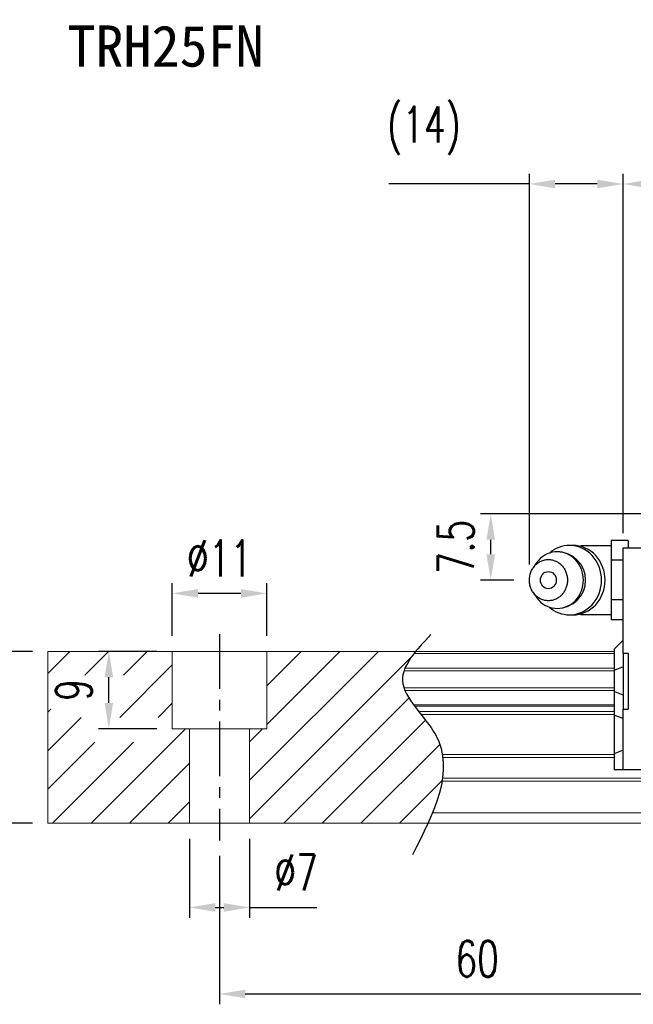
# Model space of a CAD drawing. Header units: millimetres. Extents: x 40 to 336, y 365 to 480.
# Tile 2 of 54: x 160 to 231, y 365 to 480. Entities that reach past the tile are written whole.
import ezdxf
from ezdxf.enums import TextEntityAlignment as Align

# ---------------------------------------------------------------- set-up
doc = ezdxf.new("R2010")
doc.units = ezdxf.units.MM
doc.header["$PDSIZE"] = -1
doc.linetypes.add('CENTER', pattern=[10.16, 6.35, -1.27, 1.27, -1.27])
for name, color, linetype in [('2', 7, 'Continuous'), ('CHA', 7, 'Continuous'), ('CL', 1, 'CENTER'), ('DIM', 4, 'Continuous'), ('OUT', 3, 'Continuous')]:
    doc.layers.add(name, color=color, linetype=linetype)
doc.styles.add('DIM-7', font='SIMPLEX.shx', dxfattribs={"width": 0.7, "bigfont": 'chineset.shx'})
doc.styles.add('T', font='kaiu.ttf')
doc.dimstyles.new('CNS', dxfattribs={"dimtxt": 3.5, "dimasz": 2.5, "dimexe": 1, "dimexo": 1.5, "dimgap": 0.09, "dimtad": 0, "dimdsep": 46, "dimtxsty": 'DIM-7', "dimcen": 0.09, "dimclrd": 1, "dimclre": 1, "dimclrt": 4, "dimadec": 0, "dimazin": 0, "dimtfac": 1, "dimtix": 1, "dimtmove": 2, "dimatfit": 3, "dimfxl": 1, "dimtvp": 0.971429, "dimtolj": 1, "dimarcsym": 0})

# ---------------------------------------------------------------- blocks, each defined once
blk = doc.blocks.new('*D13')
at = {"layer": 'DEFPOINTS', "color": 0, "transparency": 16777216}
for p in [(177.36, 413.12), (177.36, 406.37), (188.36, 406.37)]:
    blk.add_point(p, dxfattribs=at)
at = {"layer": 'DIM', "color": 7, "lineweight": -2, "transparency": 16777216}
for p, q in [((177.36, 408.17), (177.36, 414.32)), ((188.36, 408.17), (188.36, 414.32)), ((185.36, 413.12), (180.36, 413.12))]:
    blk.add_line(p, q, dxfattribs=at)
at = {"layer": 'DIM', "color": 7, "transparency": 16777216}
for points in [[(180.36, 413.62), (180.36, 412.62), (177.36, 413.12)], [(185.36, 413.62), (185.36, 412.62), (188.36, 413.12)]]:
    blk.add_solid(points, dxfattribs=at)
at = {"layer": 'DIM', "color": 7, "transparency": 16777216, "insert": (182.86, 417.2), "char_height": 4.2, "attachment_point": 5, "style": 'DIM-7'}
blk.add_mtext('\\A1;%%C11', dxfattribs=at)
blk = doc.blocks.new('*D14')
at = {"layer": 'DEFPOINTS', "color": 0, "transparency": 16777216}
for p in [(179.36, 386.37), (186.36, 386.37), (186.36, 376.57)]:
    blk.add_point(p, dxfattribs=at)
at = {"layer": 'DIM', "color": 7, "lineweight": -2, "transparency": 16777216}
for p, q in [((179.36, 384.57), (179.36, 375.37)), ((186.36, 384.57), (186.36, 375.37)), ((182.36, 376.57), (183.36, 376.57)), ((186.36, 376.57), (194.2, 376.57))]:
    blk.add_line(p, q, dxfattribs=at)
at = {"layer": 'DIM', "color": 7, "transparency": 16777216}
for points in [[(182.36, 377.07), (182.36, 376.07), (179.36, 376.57)], [(183.36, 377.07), (183.36, 376.07), (186.36, 376.57)]]:
    blk.add_solid(points, dxfattribs=at)
at = {"layer": 'DIM', "color": 7, "transparency": 16777216, "insert": (191.78, 380.65), "char_height": 4.2, "attachment_point": 5, "style": 'DIM-7'}
blk.add_mtext('\\A1;%%C7', dxfattribs=at)
blk = doc.blocks.new('*D15')
at = {"layer": 'DEFPOINTS', "color": 0, "transparency": 16777216}
for p in [(169.97, 406.37), (177.36, 406.37), (177.36, 397.37)]:
    blk.add_point(p, dxfattribs=at)
at = {"layer": 'DIM', "color": 7, "lineweight": -2, "transparency": 16777216}
for p, q in [((175.56, 406.37), (168.77, 406.37)), ((169.97, 400.37), (169.97, 403.37)), ((175.56, 397.37), (168.77, 397.37))]:
    blk.add_line(p, q, dxfattribs=at)
at = {"layer": 'DIM', "color": 7, "transparency": 16777216}
for points in [[(169.47, 403.37), (170.47, 403.37), (169.97, 406.37)], [(169.47, 400.37), (170.47, 400.37), (169.97, 397.37)]]:
    blk.add_solid(points, dxfattribs=at)
at = {"layer": 'DIM', "color": 7, "transparency": 16777216, "insert": (165.89, 401.87), "char_height": 4.2, "attachment_point": 5, "rotation": 90, "style": 'DIM-7'}
blk.add_mtext('\\A1;9', dxfattribs=at)
blk = doc.blocks.new('*D16')
at = {"layer": 'DEFPOINTS', "color": 0, "transparency": 16777216}
for p in [(182.86, 384.37), (242.86, 384.37), (242.86, 366.5)]:
    blk.add_point(p, dxfattribs=at)
at = {"layer": 'DIM', "color": 7, "lineweight": -2, "transparency": 16777216}
for p, q in [((182.86, 382.57), (182.86, 365.3)), ((242.86, 382.57), (242.86, 365.3)), ((185.86, 366.5), (239.86, 366.5))]:
    blk.add_line(p, q, dxfattribs=at)
at = {"layer": 'DIM', "color": 7, "transparency": 16777216}
for points in [[(185.86, 367), (185.86, 366), (182.86, 366.5)], [(239.86, 367), (239.86, 366), (242.86, 366.5)]]:
    blk.add_solid(points, dxfattribs=at)
at = {"layer": 'DIM', "color": 7, "transparency": 16777216, "insert": (212.86, 370.58), "char_height": 4.2, "attachment_point": 5, "style": 'DIM-7'}
blk.add_mtext('\\A1;60', dxfattribs=at)
blk = doc.blocks.new('*D21')
at = {"layer": 'DEFPOINTS', "color": 0, "transparency": 16777216}
for p in [(162.86, 406.37), (156.59, 386.37), (162.86, 386.37)]:
    blk.add_point(p, dxfattribs=at)
at = {"layer": 'DIM', "color": 7, "lineweight": -2, "transparency": 16777216}
for p, q in [((161.06, 406.37), (155.39, 406.37)), ((156.59, 403.37), (156.59, 389.37)), ((161.06, 386.37), (155.39, 386.37))]:
    blk.add_line(p, q, dxfattribs=at)
at = {"layer": 'DIM', "color": 7, "transparency": 16777216}
for points in [[(156.09, 403.37), (157.09, 403.37), (156.59, 406.37)], [(156.09, 389.37), (157.09, 389.37), (156.59, 386.37)]]:
    blk.add_solid(points, dxfattribs=at)
at = {"layer": 'DIM', "color": 7, "transparency": 16777216, "insert": (152.51, 396.37), "char_height": 4.2, "attachment_point": 5, "rotation": 90, "style": 'DIM-7'}
blk.add_mtext('\\A1;20', dxfattribs=at)
blk = doc.blocks.new('*D12')
at = {"layer": 'DEFPOINTS', "color": 0, "transparency": 16777216}
for p in [(310.86, 460.77), (229.86, 418.34), (310.86, 418.34)]:
    blk.add_point(p, dxfattribs=at)
at = {"layer": 'DIM', "color": 7, "lineweight": -2, "transparency": 16777216}
for p, q in [((229.86, 420.14), (229.86, 461.97)), ((310.86, 420.14), (310.86, 461.97)), ((232.86, 460.77), (307.86, 460.77))]:
    blk.add_line(p, q, dxfattribs=at)
at = {"layer": 'DIM', "color": 7, "transparency": 16777216}
for points in [[(232.86, 461.27), (232.86, 460.27), (229.86, 460.77)], [(307.86, 461.27), (307.86, 460.27), (310.86, 460.77)]]:
    blk.add_solid(points, dxfattribs=at)
at = {"layer": 'DIM', "color": 7, "transparency": 16777216, "insert": (270.36, 464.85), "char_height": 4.2, "attachment_point": 5, "style": 'DIM-7'}
blk.add_mtext('\\A1;81', dxfattribs=at)
blk = doc.blocks.new('*D37')
at = {"layer": 'DEFPOINTS', "color": 0, "transparency": 16777216}
for p in [(214.45, 422.37), (240.86, 422.37), (218.95, 414.67)]:
    blk.add_point(p, dxfattribs=at)
at = {"layer": 'DIM', "color": 7, "lineweight": -2, "transparency": 16777216}
for p, q in [((239.06, 422.37), (213.25, 422.37)), ((214.45, 417.67), (214.45, 419.37)), ((217.15, 414.67), (213.25, 414.67))]:
    blk.add_line(p, q, dxfattribs=at)
at = {"layer": 'DIM', "color": 7, "transparency": 16777216}
for points in [[(213.95, 419.37), (214.95, 419.37), (214.45, 422.37)], [(213.95, 417.67), (214.95, 417.67), (214.45, 414.67)]]:
    blk.add_solid(points, dxfattribs=at)
at = {"layer": 'DIM', "color": 7, "transparency": 16777216, "insert": (210.37, 418.52), "char_height": 4.2, "attachment_point": 5, "rotation": 90, "style": 'DIM-7'}
blk.add_mtext('\\A1;7.5', dxfattribs=at)
blk = doc.blocks.new('*D38')
at = {"layer": 'DEFPOINTS', "color": 0, "transparency": 16777216}
for p in [(229.86, 460.77), (229.86, 418.34), (218.95, 414.67)]:
    blk.add_point(p, dxfattribs=at)
at = {"layer": 'DIM', "color": 7, "lineweight": -2, "transparency": 16777216}
for p, q in [((218.95, 416.47), (218.95, 461.97)), ((229.86, 420.14), (229.86, 461.97)), ((218.95, 460.77), (202.58, 460.77)), ((226.86, 460.77), (221.95, 460.77))]:
    blk.add_line(p, q, dxfattribs=at)
at = {"layer": 'DIM', "color": 7, "transparency": 16777216}
for points in [[(221.95, 461.27), (221.95, 460.27), (218.95, 460.77)], [(226.86, 461.27), (226.86, 460.27), (229.86, 460.77)]]:
    blk.add_solid(points, dxfattribs=at)
at = {"layer": 'DIM', "color": 7, "transparency": 16777216, "insert": (206.68, 466.98), "char_height": 4.2, "attachment_point": 5, "style": 'DIM-7'}
blk.add_mtext('\\A1;(14)', dxfattribs=at)

msp = doc.modelspace()

# ---------------------------------------------------------------- linework, layer by layer
at = {"layer": '2', "color": 0, "linetype": 'Continuous'}
for p, q in [((224.034, 418.708), (223.62, 418.708)), ((228.463, 418.667), (225.163, 418.667)), ((230.463, 419.285), (228.463, 419.285)), ((228.463, 419.285), (228.463, 418.131)), ((229.863, 418.27), (229.863, 418.417)), ((229.863, 418.417), (232.563, 418.417)), ((229.863, 417.063), (229.863, 418.27)), ((230.463, 419.285), (230.463, 418.417)), ((228.463, 418.131), (228.463, 416.976)), ((219.742, 416.625), (219.378, 416.091)), ((229.863, 416.976), (228.463, 416.976)), ((228.463, 416.976), (228.463, 414.667)), ((229.863, 416.71), (229.863, 417.063)), ((229.863, 406.166), (229.863, 416.71)), ((228.463, 414.667), (228.463, 412.357)), ((219.378, 413.242), (219.742, 412.708)), ((229.863, 412.357), (228.463, 412.357)), ((228.463, 412.357), (228.463, 411.203)), ((223.62, 410.625), (224.034, 410.625)), ((225.163, 410.667), (228.463, 410.667)), ((228.463, 411.203), (228.463, 410.048)), ((229.863, 410.048), (228.463, 410.048)), ((229.863, 407.667), (228.913, 406.717)), ((228.863, 406.667), (228.913, 406.717)), ((228.863, 404.162), (228.863, 406.667)), ((229.863, 406.166), (229.863, 399.666)), ((229.863, 406.166), (230.463, 406.166)), ((230.463, 406.166), (230.463, 399.666)), ((229.863, 404.556), (228.913, 404.182)), ((228.863, 404.162), (228.913, 404.182)), ((228.863, 401.67), (228.863, 404.162)), ((228.863, 398.935), (228.863, 401.67)), ((228.863, 401.67), (228.913, 401.65)), ((229.863, 401.276), (228.913, 401.65)), ((228.863, 394.457), (228.863, 398.935)), ((228.863, 398.935), (228.913, 398.916)), ((229.863, 398.542), (228.913, 398.916)), ((229.863, 399.666), (230.463, 399.666)), ((229.863, 394.124), (229.863, 399.666)), ((228.863, 394.457), (228.913, 394.477)), ((228.863, 392.567), (228.863, 394.457)), ((229.863, 394.871), (228.913, 394.477)), ((229.863, 393.77), (229.863, 394.124)), ((229.863, 392.713), (229.863, 393.77)), ((228.863, 392.567), (228.913, 392.567)), ((229.863, 392.567), (228.913, 392.567)), ((229.863, 392.567), (229.863, 392.713)), ((232.563, 392.567), (229.863, 392.567))]:
    msp.add_line(p, q, dxfattribs=at)
for centre, radius, start, end in [((225.163, 414.667), 4, 89.99998, 93.25686), ((222.196, 414.667), 3.3, 270, 89.84908), ((225.163, 414.667), 4, 266.21721, 270.00002)]:
    msp.add_arc(centre, radius, start, end, dxfattribs=at)
msp.add_ellipse((221.163, 414.667), major_axis=(0, -1), ratio=0.9238797, dxfattribs=at)
for points, knots in [([(221.281, 411.517), (221.939, 410.949), (222.777, 410.625), (224.597, 410.625), (225.569, 411.061), (226.951, 412.557), (227.354, 413.609), (227.354, 415.725), (226.951, 416.776), (225.569, 418.273), (224.597, 418.708), (222.777, 418.708), (221.939, 418.384), (221.281, 417.816)], [0, 0, 0, 0, 0.150594, 0.150594, 0.325297, 0.325297, 0.5, 0.5, 0.674703, 0.674703, 0.849406, 0.849406, 1, 1, 1, 1]), ([(224.034, 410.625), (225.012, 410.625), (225.983, 411.061), (227.366, 412.557), (227.768, 413.609), (227.768, 415.725), (227.366, 416.776), (225.983, 418.273), (225.012, 418.708), (224.034, 418.708)], [0, 0, 0, 0, 0.25, 0.25, 0.5, 0.5, 0.75, 0.75, 1, 1, 1, 1]), ([(219.744, 412.708), (219.834, 412.575), (219.933, 412.45), (220.605, 411.722), (221.398, 411.367), (222.994, 411.367), (223.788, 411.722), (224.916, 412.944), (225.245, 413.803), (225.245, 415.531), (224.916, 416.389), (223.788, 417.611), (222.994, 417.967), (221.398, 417.967), (220.605, 417.611), (219.933, 416.884), (219.834, 416.758), (219.744, 416.625)], [0, 0, 0, 0, 0.0298911, 0.0298911, 0.1865941, 0.1865941, 0.343297, 0.343297, 0.5, 0.5, 0.656703, 0.656703, 0.8134059, 0.8134059, 0.9701089, 0.9701089, 1, 1, 1, 1]), ([(218.946, 414.667), (218.945, 414.509), (218.974, 414.196), (219.101, 413.742), (219.307, 413.325), (219.585, 412.959), (219.923, 412.658), (220.309, 412.435), (220.728, 412.298), (221.163, 412.251), (221.598, 412.298), (222.017, 412.435), (222.403, 412.658), (222.741, 412.959), (223.018, 413.325), (223.225, 413.742), (223.352, 414.195), (223.395, 414.667), (223.352, 415.138), (223.225, 415.591), (223.018, 416.009), (222.741, 416.375), (222.403, 416.675), (222.017, 416.898), (221.598, 417.036), (221.163, 417.082), (220.728, 417.036), (220.309, 416.898), (219.923, 416.675), (219.585, 416.375), (219.307, 416.008), (219.033, 415.454), (218.946, 414.98), (218.946, 414.667)], [0, 0, 0, 0, 0.0312594, 0.0625188, 0.0937782, 0.1250376, 0.156297, 0.1875564, 0.2188159, 0.2500753, 0.2813347, 0.3125941, 0.3438535, 0.3751129, 0.4063723, 0.4376317, 0.4688911, 0.5001505, 0.5314099, 0.5626693, 0.5939287, 0.6251882, 0.6564476, 0.687707, 0.7189664, 0.7502258, 0.7814852, 0.8127446, 0.844004, 0.8752634, 0.9065228, 0.9377822, 1, 1, 1, 1])]:
    msp.add_open_spline(points, degree=3, knots=knots, dxfattribs=at)
at = {"layer": 'CL', "color": 0}
msp.add_line((182.863, 408.367), (182.863, 384.367), dxfattribs=at)
at = {"layer": 'DIM', "color": 0}
for p, q in [((162.863, 403.787), (165.442, 406.367)), ((167.18, 403.614), (169.932, 406.367)), ((171.67, 403.614), (174.422, 406.367)), ((186.363, 391.366), (201.363, 406.367)), ((186.363, 386.876), (205.229, 405.743)), ((188.363, 402.346), (192.383, 406.367)), ((188.363, 397.856), (196.873, 406.367)), ((171.23, 398.684), (177.363, 404.817)), ((175.72, 398.684), (177.363, 400.327)), ((190.343, 386.367), (204.922, 400.945)), ((162.863, 399.297), (163.222, 399.656)), ((162.863, 394.807), (166.74, 398.684)), ((194.834, 386.367), (206.846, 398.379)), ((167.893, 386.367), (178.893, 397.367)), ((186.363, 395.856), (187.873, 397.367)), ((162.863, 390.317), (168.349, 395.803)), ((163.403, 386.367), (172.839, 395.803)), ((199.324, 386.367), (208.51, 395.553)), ((172.383, 386.367), (179.363, 393.346)), ((203.814, 386.367), (208.799, 391.352)), ((176.873, 386.367), (179.363, 388.856))]:
    msp.add_line(p, q, dxfattribs=at)
msp.add_open_spline([(207.464, 408.329), (205.782, 406.538), (202.124, 402.642), (211.649, 394.958), (207.834, 387.572), (205.321, 382.708)], degree=3, knots=[0, 0, 0, 0, 6.2737393, 13.647637, 27.8750855, 27.8750855, 27.8750855, 27.8750855], dxfattribs=at)
at = {"layer": 'OUT', "color": 0, "linetype": 'Continuous', "lineweight": 15}
for p, q in [((228.863, 406.367), (162.863, 406.367)), ((162.863, 406.367), (162.863, 386.367)), ((177.363, 397.367), (177.363, 406.367)), ((188.363, 397.367), (188.363, 406.367)), ((228.863, 406.11), (205.503, 406.11)), ((228.863, 404.106), (204.348, 404.106)), ((228.863, 404.401), (204.458, 404.401)), ((228.863, 402.126), (204.345, 402.126)), ((228.863, 401.832), (204.456, 401.832)), ((228.863, 400.151), (205.465, 400.151)), ((228.863, 399.987), (205.587, 399.987)), ((228.863, 399.393), (206.047, 399.393)), ((228.863, 399.04), (206.326, 399.04)), ((188.363, 397.367), (177.363, 397.367)), ((179.363, 397.367), (179.363, 386.367)), ((186.363, 397.367), (186.363, 386.367)), ((228.863, 394.374), (208.818, 394.374)), ((228.863, 394.02), (208.871, 394.02)), ((335.263, 391.26), (208.784, 391.26)), ((335.263, 391.613), (208.838, 391.613)), ((335.263, 387.567), (207.661, 387.567)), ((335.263, 386.367), (162.863, 386.367))]:
    msp.add_line(p, q, dxfattribs=at)

# ---------------------------------------------------------------- texts
at = {"layer": 'CHA', "color": 7, "style": 'T'}
msp.add_text('TRH25FN', height=4.8, dxfattribs=at).set_placement((176.575, 476.784), align=Align.MIDDLE)

# ---------------------------------------------------------------- dimensions: what is measured, and where the dimension line sits
at = {"layer": 'DIM', "color": 0}
for base, p1, p2, text, picture, middle in [((229.863, 460.766), (218.946, 414.667), (229.863, 418.343), '(14)', '*D38', (206.682, 460.766)), ((186.363, 376.573), (179.363, 386.367), (186.363, 386.367), '%%C<>', '*D14', (191.781, 376.573))]:
    dim = msp.add_linear_dim(base=base, p1=p1, p2=p2, text=text, dimstyle='CNS', override={"dimscale": 1.2, "dimclrd": 7, "dimclre": 7, "dimclrt": 7, "dimtmove": 0}, dxfattribs=at)
    dim.commit()
    dim.dimension.update_dxf_attribs({"geometry": picture, "text_midpoint": middle, "dimtype": 160})
for base, p1, p2, picture, middle in [((310.863, 460.766), (229.863, 418.343), (310.863, 418.343), '*D12', (270.363, 464.846)), ((242.863, 366.497), (182.863, 384.367), (242.863, 384.367), '*D16', (212.863, 370.577))]:
    dim = msp.add_linear_dim(base=base, p1=p1, p2=p2, dimstyle='CNS', override={"dimscale": 1.2, "dimclrd": 7, "dimclre": 7, "dimclrt": 7}, dxfattribs=at)
    dim.commit()
    dim.dimension.update_dxf_attribs({"geometry": picture, "text_midpoint": middle})
dim = msp.add_linear_dim(base=(214.451, 422.367), p1=(218.946, 414.667), p2=(240.863, 422.367), angle=90, text='7.5', dimstyle='CNS', override={"dimscale": 1.2, "dimclrd": 7, "dimclre": 7, "dimclrt": 7}, dxfattribs=at)
dim.commit()
dim.dimension.update_dxf_attribs({"geometry": '*D37', "text_midpoint": (210.371, 418.517)})
dim = msp.add_linear_dim(base=(177.363, 413.124), p1=(188.363, 406.367), p2=(177.363, 406.367), text='%%C<>', dimstyle='CNS', override={"dimscale": 1.2, "dimclrd": 7, "dimclre": 7, "dimclrt": 7}, dxfattribs=at)
dim.commit()
dim.dimension.update_dxf_attribs({"geometry": '*D13', "text_midpoint": (182.863, 417.204)})
for base, p1, p2, picture, middle in [((156.592, 386.367), (162.863, 406.367), (162.863, 386.367), '*D21', (152.512, 396.367)), ((169.969, 406.367), (177.363, 397.367), (177.363, 406.367), '*D15', (165.889, 401.867))]:
    dim = msp.add_linear_dim(base=base, p1=p1, p2=p2, angle=90, dimstyle='CNS', override={"dimscale": 1.2, "dimclrd": 7, "dimclre": 7, "dimclrt": 7}, dxfattribs=at)
    dim.commit()
    dim.dimension.update_dxf_attribs({"geometry": picture, "text_midpoint": middle})

doc.saveas('drawing.dxf')
